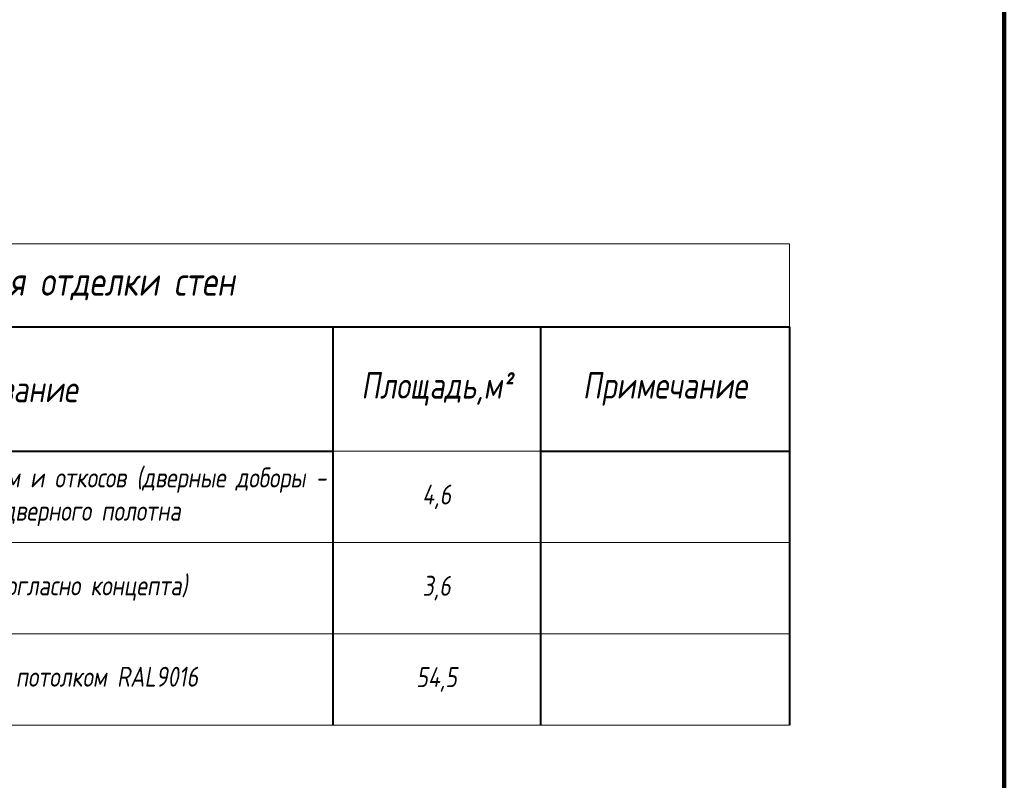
# Model space of a CAD drawing. Header units: millimetres. Extents: x -26888115 to 7466299, y -86687 to 22081.
# Tile 153 of 208: x 137319 to 149183, y -53707 to -44543. Entities that reach past the tile are written whole.
import ezdxf

# ---------------------------------------------------------------- set-up
doc = ezdxf.new("R2010")
doc.units = ezdxf.units.MM
doc.layers.get('Defpoints').update_dxf_attribs({"color": 31})
doc.layers.add('_0', color=7, linetype='Continuous', lineweight=13)
doc.styles.add('fl_iso paper', font='isocpeur.ttf', dxfattribs={"width": 0.8, "oblique": 10})

# ---------------------------------------------------------------- blocks, each defined once
blk = doc.blocks.new('*T200')
at = {"layer": '_0', "color": 0, "lineweight": 40, "transparency": 16777216}
for p, q in [((0, -1000), (18500, -1000)), ((0, -1000), (0, -5800)), ((1500, -1000), (1500, -5800)), ((4500, -1000), (4500, -5800)), ((13000, -1000), (13000, -5800)), ((15500, -1000), (15500, -5800)), ((18500, -1000), (18500, -5800)), ((0, -2500), (13000, -2500)), ((15500, -2500), (18500, -2500))]:
    blk.add_line(p, q, dxfattribs=at)
at = {"layer": '_0', "color": 0, "lineweight": 15, "transparency": 16777216}
for p, q in [((13000, -2500), (15500, -2500)), ((0, -3600), (18500, -3600)), ((0, -4700), (18500, -4700)), ((0, -5800), (18500, -5800))]:
    blk.add_line(p, q, dxfattribs=at)
at = {"layer": 'Defpoints', "color": 8, "linetype": 'ByBlock', "lineweight": 0, "transparency": 16777216}
for p, q in [((0, 0), (18500, 0)), ((0, 0), (0, -1000)), ((18500, 0), (18500, -1000))]:
    blk.add_line(p, q, dxfattribs=at)
at = {"layer": '_0', "color": 0, "linetype": 'Continuous', "lineweight": -3, "transparency": 16777216, "style": 'fl_iso paper'}
for s, insert, char_height, width, attachment_point in [('{\\C256;Спецификация отделки стен}', (9250, -500), 350, 18500, 5), ('{\\C256;Изображение \\Pна плане}', (3000, -1750), 320, 2700, 5), ('Площадь,м²', (14250, -1750), 320, 2500, 5), ('Марка', (750, -1750), 320, 1200, 5), ('{\\C256;Наименование}', (8750, -1750), 320, 8200, 5), ('Примечание', (17000, -1750), 320, 2700, 5), ('Отделка стены над дверным проемом и откосов (дверные доборы - декоративные МДФ панели в цвет дверного полотна', (4600, -3050), 240, 8300, 4), ('3', (750, -3050), 240, 1300, 5), ('4,6', (14250, -3050), 240, 2300, 5), ('Стекло градиентное цветное (цвет согласно концепта)', (4600, -4150), 240, 8300, 4), ('4', (750, -4150), 240, 1300, 5), ('3,6', (14250, -4150), 240, 2300, 5), ('Окраска стен за подвесным реечным потолком RAL9016 ', (4600, -5250), 240, 8300, 4), ('5', (750, -5250), 240, 1300, 5), ('54,5', (14250, -5250), 240, 2300, 5)]:
    blk.add_mtext(s, dxfattribs=dict(at, insert=insert, char_height=char_height, width=width, attachment_point=attachment_point))

msp = doc.modelspace()

# ---------------------------------------------------------------- linework, layer by layer
at = {"layer": 'Defpoints', "color": 1, "lineweight": 100}
msp.add_lwpolyline([(107095, -75222.9), (149183.3, -75222.9), (149183.3, -21875.1), (107095, -21875.1)], close=True, dxfattribs=at)

# ---------------------------------------------------------------- block references
msp.add_blockref('*T200', (128093.5, -47241.9))

doc.saveas('drawing.dxf')
